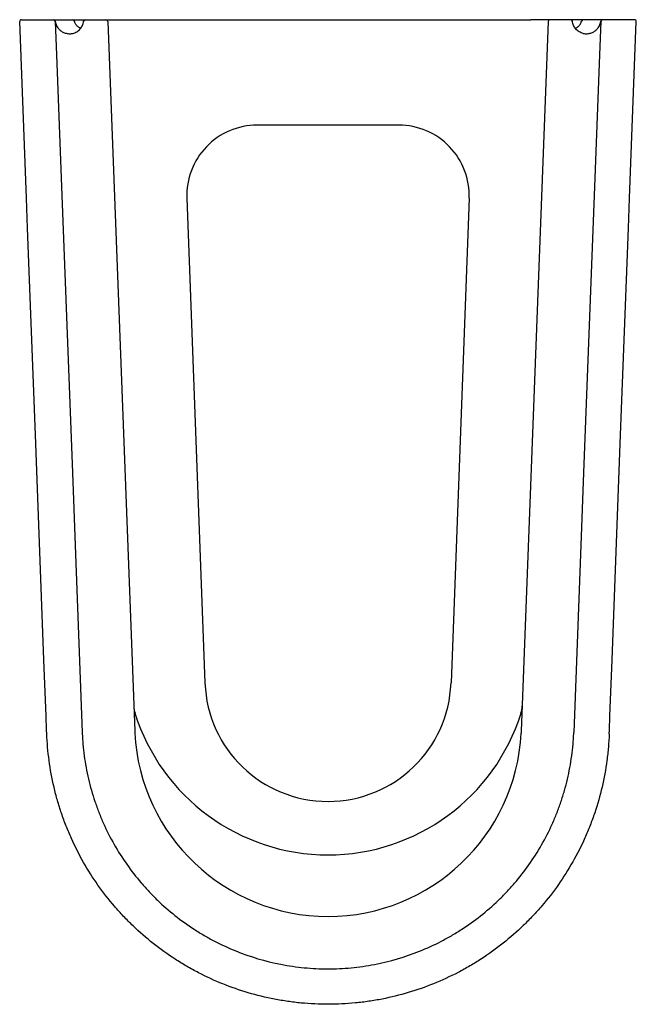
# Model space of a CAD drawing. Header units: millimetres. Extents: x 3914.705 to 3914.88, y 2141.001 to 2141.281.
import ezdxf

# ---------------------------------------------------------------- set-up
doc = ezdxf.new("R2010")
doc.units = ezdxf.units.MM
doc.layers.add('SANINDUSA', color=3, linetype='Continuous')

msp = doc.modelspace()

# ---------------------------------------------------------------- linework, layer by layer
at = {"layer": 'SANINDUSA'}
for p, q in [((3914.7051564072, 2141.281107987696), (3914.709742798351, 2141.281107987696)), ((3914.714276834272, 2141.281107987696), (3914.719767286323, 2141.281107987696)), ((3914.720788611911, 2141.281107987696), (3914.723298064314, 2141.281107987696)), ((3914.723298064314, 2141.281107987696), (3914.724661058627, 2141.281107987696)), ((3914.724661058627, 2141.281107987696), (3914.729164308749, 2141.281107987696)), ((3914.729164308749, 2141.281107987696), (3914.734668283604, 2141.281107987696)), ((3914.729663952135, 2141.280626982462), (3914.737337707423, 2141.078776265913)), ((3914.734668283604, 2141.281107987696), (3914.849909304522, 2141.281107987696)), ((3914.854913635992, 2141.280626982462), (3914.847239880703, 2141.078776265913)), ((3914.855413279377, 2141.281107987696), (3914.849909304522, 2141.281107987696)), ((3914.859916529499, 2141.281107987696), (3914.855413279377, 2141.281107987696)), ((3914.861279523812, 2141.281107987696), (3914.859916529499, 2141.281107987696)), ((3914.863788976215, 2141.281107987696), (3914.861279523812, 2141.281107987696)), ((3914.870300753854, 2141.281107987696), (3914.864810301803, 2141.281107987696)), ((3914.879421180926, 2141.281107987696), (3914.874834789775, 2141.281107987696)), ((3914.812431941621, 2141.251107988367), (3914.772145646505, 2141.251107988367)), ((3914.752159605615, 2141.230360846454), (3914.757313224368, 2141.092501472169)), ((3914.832417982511, 2141.230360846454), (3914.827264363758, 2141.092501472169))]:
    msp.add_line(p, q, dxfattribs=at)
at = {"layer": 'SANINDUSA', "flags": 128}
for points in [[(3914.712355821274, 2141.078069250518), (3914.712317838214, 2141.079068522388), (3914.712165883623, 2141.083065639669), (3914.711558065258, 2141.099054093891), (3914.709126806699, 2141.163007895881), (3914.706891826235, 2141.221798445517), (3914.706566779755, 2141.230348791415), (3914.704656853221, 2141.280588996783)], [(3914.71474481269, 2141.280626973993), (3914.715106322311, 2141.271115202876), (3914.716625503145, 2141.231144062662), (3914.71952715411, 2141.154798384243), (3914.720503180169, 2141.129118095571), (3914.722428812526, 2141.078452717)], [(3914.869832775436, 2141.280626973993), (3914.869471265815, 2141.271115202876), (3914.867952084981, 2141.231144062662), (3914.865050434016, 2141.154798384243), (3914.864074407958, 2141.129118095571), (3914.8621487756, 2141.078452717)], [(3914.872221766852, 2141.078069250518), (3914.872259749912, 2141.079068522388), (3914.872411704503, 2141.083065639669), (3914.873019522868, 2141.099054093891), (3914.875450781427, 2141.163007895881), (3914.877685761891, 2141.221798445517), (3914.878010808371, 2141.230348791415), (3914.879920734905, 2141.280588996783)]]:
    msp.add_lwpolyline(points, dxfattribs=at)
at = {"layer": 'SANINDUSA'}
for centre, radius, start, end in [((3914.705156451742, 2141.280608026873), 0.0004999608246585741, 90.00510455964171, 182.1813855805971), ((3914.714245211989, 2141.280608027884), 0.0004999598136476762, 2.171758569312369, 89.99464557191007), ((3914.714259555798, 2141.28060805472), 0.0004999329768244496, 6.335474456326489, 89.99566432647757), ((3914.719767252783, 2141.280608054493), 0.0004999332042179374, 9.57812555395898, 89.9961560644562), ((3914.723298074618, 2141.280607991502), 0.0004999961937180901, 90.00118081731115, 173.6172921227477), ((3914.729164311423, 2141.280607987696), 0.0005000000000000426, 2.177164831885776, 90), ((3914.855413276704, 2141.280607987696), 0.0005000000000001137, 90, 177.8228351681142), ((3914.861279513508, 2141.280607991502), 0.0004999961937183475, 6.382707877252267, 89.99881918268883), ((3914.864810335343, 2141.280608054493), 0.0004999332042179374, 90.00384393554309, 170.4218744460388), ((3914.870318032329, 2141.28060805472), 0.0004999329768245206, 90.0043356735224, 173.6645255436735), ((3914.870332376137, 2141.280608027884), 0.0004999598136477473, 90.00535442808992, 177.8282414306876), ((3914.879421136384, 2141.280608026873), 0.0004999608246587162, 357.8186144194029, 89.99489544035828), ((3914.772145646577, 2141.231107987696), 0.01999999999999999, 90, 182.1408998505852), ((3914.81243194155, 2141.231107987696), 0.02000000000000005, 357.8591001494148, 90), ((3914.792288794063, 2141.093808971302), 0.03500000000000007, 182.1408998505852, 357.8591001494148), ((3914.745048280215, 2141.086289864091), 0.007990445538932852, 182.668996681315, 189.595738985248), ((3914.745048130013, 2141.086289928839), 0.00799030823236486, 189.5963763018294, 197.5590267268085), ((3914.792288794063, 2141.101107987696), 0.05750000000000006, 197.4147569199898, 342.5852430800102), ((3914.83952998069, 2141.086289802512), 0.007989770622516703, 342.4450746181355, 357.3312197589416), ((3914.792288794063, 2141.081107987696), 0.0550016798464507, 182.9710103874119, 270), ((3914.792288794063, 2141.081107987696), 0.05500167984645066, 270, 357.0289896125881)]:
    msp.add_arc(centre, radius, start, end, dxfattribs=at)
for points, knots in [([(3914.709742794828, 2141.281107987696), (3914.710036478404, 2141.281107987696), (3914.710327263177, 2141.281107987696), (3914.710903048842, 2141.281107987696), (3914.711181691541, 2141.281107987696), (3914.711717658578, 2141.281107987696), (3914.711977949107, 2141.281107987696), (3914.712465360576, 2141.281107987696), (3914.71269062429, 2141.281107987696), (3914.713104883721, 2141.281107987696), (3914.713295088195, 2141.281107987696), (3914.713623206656, 2141.281107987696), (3914.713763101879, 2141.281107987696), (3914.71399395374, 2141.281107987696), (3914.714083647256, 2141.281107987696), (3914.71420588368, 2141.281107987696), (3914.714239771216, 2141.281107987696), (3914.714245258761, 2141.281107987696)], [0, 0, 0, 0, 0.125, 0.125, 0.25, 0.25, 0.375, 0.375, 0.5, 0.5, 0.625, 0.625, 0.75, 0.75, 0.875, 0.875, 1, 1, 1, 1]), ([(3914.714756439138, 2141.280663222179), (3914.714758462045, 2141.280649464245), (3914.714763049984, 2141.280618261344), (3914.714772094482, 2141.28056110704), (3914.714787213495, 2141.280473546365), (3914.714822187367, 2141.280296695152), (3914.714917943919, 2141.279924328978), (3914.715130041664, 2141.279385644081), (3914.715507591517, 2141.278765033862), (3914.716022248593, 2141.27818496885), (3914.716589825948, 2141.277752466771), (3914.717132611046, 2141.277467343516), (3914.717596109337, 2141.27728883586), (3914.718094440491, 2141.277163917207), (3914.718550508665, 2141.277112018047), (3914.718922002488, 2141.277107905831), (3914.719209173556, 2141.27712549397), (3914.719496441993, 2141.277162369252), (3914.719685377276, 2141.277204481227), (3914.719779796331, 2141.277225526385)], [0, 0, 0, 0, 0.009200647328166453, 0.02086700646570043, 0.03505020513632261, 0.06116215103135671, 0.1218777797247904, 0.2434189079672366, 0.3642915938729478, 0.4866289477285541, 0.6111756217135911, 0.6777059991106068, 0.7386225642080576, 0.805590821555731, 0.8687416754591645, 0.9017262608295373, 0.9345566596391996, 0.9672951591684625, 1, 1, 1, 1]), ([(3914.719767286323, 2141.281107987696), (3914.719780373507, 2141.281107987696), (3914.719806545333, 2141.281107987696), (3914.719983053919, 2141.281107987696), (3914.72023959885, 2141.281107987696), (3914.720523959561, 2141.281107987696), (3914.720712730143, 2141.281107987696), (3914.720788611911, 2141.281107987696)], [0, 0, 0, 0, 0.2124051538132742, 0.4247690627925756, 0.6381946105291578, 0.8545619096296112, 1, 1, 1, 1]), ([(3914.719779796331, 2141.277225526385), (3914.719978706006, 2141.277274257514), (3914.720172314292, 2141.277337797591), (3914.720549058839, 2141.2774941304), (3914.720732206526, 2141.277587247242), (3914.721078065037, 2141.277797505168), (3914.721242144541, 2141.27791513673), (3914.721552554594, 2141.278175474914), (3914.721699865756, 2141.278319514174), (3914.721967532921, 2141.278624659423), (3914.722088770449, 2141.278786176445), (3914.722306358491, 2141.279126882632), (3914.722403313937, 2141.279307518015), (3914.722650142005, 2141.279866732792), (3914.722755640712, 2141.28025653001), (3914.722801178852, 2141.280663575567)], [0, 0, 0, 0, 0.125, 0.125, 0.25, 0.25, 0.375, 0.375, 0.5, 0.5, 0.625, 0.625, 0.75, 0.75, 1, 1, 1, 1]), ([(3914.721974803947, 2141.278732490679), (3914.721952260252, 2141.278735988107), (3914.721652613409, 2141.278782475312), (3914.721145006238, 2141.279129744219), (3914.720569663, 2141.279743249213), (3914.720329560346, 2141.280322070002), (3914.720269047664, 2141.280644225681), (3914.720260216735, 2141.280691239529)], [0, 0, 0, 0, 0.02501511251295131, 0.3324964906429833, 0.6399784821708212, 0.9474601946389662, 1, 1, 1, 1]), ([(3914.864797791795, 2141.277225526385), (3914.864598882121, 2141.277274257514), (3914.864405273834, 2141.277337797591), (3914.864028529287, 2141.2774941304), (3914.863845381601, 2141.277587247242), (3914.86349952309, 2141.277797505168), (3914.863335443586, 2141.27791513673), (3914.863025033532, 2141.278175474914), (3914.86287772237, 2141.278319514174), (3914.862610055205, 2141.278624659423), (3914.862488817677, 2141.278786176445), (3914.862271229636, 2141.279126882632), (3914.862174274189, 2141.279307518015), (3914.861927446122, 2141.279866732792), (3914.861821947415, 2141.28025653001), (3914.861776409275, 2141.280663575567)], [0, 0, 0, 0, 0.125, 0.125, 0.2500000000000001, 0.2500000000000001, 0.3750000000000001, 0.3750000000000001, 0.5000000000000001, 0.5000000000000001, 0.6250000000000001, 0.6250000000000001, 0.7500000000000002, 0.7500000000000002, 1, 1, 1, 1]), ([(3914.862602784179, 2141.278732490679), (3914.862625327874, 2141.278735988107), (3914.862924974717, 2141.278782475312), (3914.863432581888, 2141.279129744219), (3914.864007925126, 2141.279743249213), (3914.86424802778, 2141.280322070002), (3914.864308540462, 2141.280644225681), (3914.864317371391, 2141.280691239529)], [0, 0, 0, 0, 0.02501511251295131, 0.3324964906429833, 0.6399784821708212, 0.9474601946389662, 1, 1, 1, 1]), ([(3914.864810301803, 2141.281107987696), (3914.86479721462, 2141.281107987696), (3914.864771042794, 2141.281107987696), (3914.864594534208, 2141.281107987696), (3914.864337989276, 2141.281107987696), (3914.864053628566, 2141.281107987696), (3914.863864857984, 2141.281107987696), (3914.863788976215, 2141.281107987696)], [0, 0, 0, 0, 0.2124051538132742, 0.4247690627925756, 0.6381946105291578, 0.8545619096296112, 1, 1, 1, 1]), ([(3914.864797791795, 2141.277225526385), (3914.865181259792, 2141.277131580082), (3914.86556702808, 2141.277097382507), (3914.866125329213, 2141.277122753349), (3914.866309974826, 2141.277144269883), (3914.866662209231, 2141.277208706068), (3914.866829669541, 2141.277251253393), (3914.867308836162, 2141.277403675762), (3914.867599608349, 2141.277539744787), (3914.868110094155, 2141.277845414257), (3914.868334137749, 2141.278016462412), (3914.868732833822, 2141.278384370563), (3914.868902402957, 2141.27857649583), (3914.869196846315, 2141.278973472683), (3914.869321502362, 2141.279178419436), (3914.869531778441, 2141.279599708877), (3914.869617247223, 2141.279816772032), (3914.869715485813, 2141.280141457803), (3914.869743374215, 2141.280249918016), (3914.869778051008, 2141.280410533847), (3914.869788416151, 2141.28046374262), (3914.869806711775, 2141.280567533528), (3914.869814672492, 2141.280618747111), (3914.869821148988, 2141.280663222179)], [0, 0, 0, 0, 0.1249999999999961, 0.1249999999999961, 0.1874999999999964, 0.1874999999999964, 0.2499999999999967, 0.2499999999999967, 0.3749999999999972, 0.3749999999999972, 0.4999999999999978, 0.4999999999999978, 0.6249999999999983, 0.6249999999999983, 0.7499999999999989, 0.7499999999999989, 0.8749999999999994, 0.8749999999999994, 0.9374999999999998, 0.9374999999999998, 0.9687499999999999, 0.9687499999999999, 1, 1, 1, 1]), ([(3914.874834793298, 2141.281107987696), (3914.874541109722, 2141.281107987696), (3914.87425032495, 2141.281107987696), (3914.873674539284, 2141.281107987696), (3914.873395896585, 2141.281107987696), (3914.872859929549, 2141.281107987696), (3914.872599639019, 2141.281107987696), (3914.872112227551, 2141.281107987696), (3914.871886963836, 2141.281107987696), (3914.871472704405, 2141.281107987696), (3914.871282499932, 2141.281107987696), (3914.87095438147, 2141.281107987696), (3914.870814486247, 2141.281107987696), (3914.870583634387, 2141.281107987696), (3914.870493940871, 2141.281107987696), (3914.870371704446, 2141.281107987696), (3914.87033781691, 2141.281107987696), (3914.870332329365, 2141.281107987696)], [0, 0, 0, 0, 0.125, 0.125, 0.25, 0.25, 0.375, 0.375, 0.5, 0.5, 0.625, 0.625, 0.75, 0.75, 0.875, 0.875, 1, 1, 1, 1]), ([(3914.872221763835, 2141.078069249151), (3914.872172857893, 2141.076782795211), (3914.872092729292, 2141.075496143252), (3914.871871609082, 2141.072938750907), (3914.87173069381, 2141.071667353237), (3914.871218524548, 2141.067874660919), (3914.870758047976, 2141.065374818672), (3914.869602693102, 2141.060431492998), (3914.868907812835, 2141.057988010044), (3914.867687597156, 2141.0543655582), (3914.867251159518, 2141.053165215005), (3914.866317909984, 2141.050779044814), (3914.865819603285, 2141.04959002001), (3914.863195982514, 2141.04373069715), (3914.860680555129, 2141.03931218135), (3914.856302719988, 2141.033074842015), (3914.854741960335, 2141.031061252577), (3914.85224476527, 2141.028141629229), (3914.851383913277, 2141.027182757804), (3914.849622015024, 2141.025313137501), (3914.84872187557, 2141.024403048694), (3914.844127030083, 2141.019973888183), (3914.840152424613, 2141.01681538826), (3914.834813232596, 2141.013345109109), (3914.833726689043, 2141.012675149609), (3914.831515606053, 2141.011384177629), (3914.830388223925, 2141.010761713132), (3914.826969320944, 2141.008980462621), (3914.824650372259, 2141.007911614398), (3914.817578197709, 2141.005049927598), (3914.812710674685, 2141.003598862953), (3914.806431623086, 2141.002367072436), (3914.805164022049, 2141.00214978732), (3914.802618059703, 2141.001776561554), (3914.801342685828, 2141.001620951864), (3914.797509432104, 2141.001246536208), (3914.794944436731, 2141.001119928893), (3914.789795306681, 2141.001114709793), (3914.787231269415, 2141.001236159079), (3914.78340275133, 2141.001602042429), (3914.782129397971, 2141.001754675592), (3914.779588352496, 2141.002121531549), (3914.778318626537, 2141.00233616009), (3914.772008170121, 2141.003560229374), (3914.767131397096, 2141.005006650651), (3914.760064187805, 2141.007851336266), (3914.757750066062, 2141.008912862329), (3914.754342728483, 2141.010678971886), (3914.753215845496, 2141.011297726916), (3914.750991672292, 2141.012589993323), (3914.749899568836, 2141.013260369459), (3914.744536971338, 2141.016731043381), (3914.740557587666, 2141.019884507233), (3914.735967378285, 2141.024292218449), (3914.735068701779, 2141.025197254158), (3914.733310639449, 2141.027054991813), (3914.732450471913, 2141.028008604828), (3914.729935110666, 2141.030936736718), (3914.728365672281, 2141.032953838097), (3914.72396897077, 2141.039193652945), (3914.721450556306, 2141.043603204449), (3914.718826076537, 2141.049431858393), (3914.718327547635, 2141.050613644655), (3914.717384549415, 2141.05300949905), (3914.71694198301, 2141.054218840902), (3914.716116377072, 2141.056655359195), (3914.715733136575, 2141.057882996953), (3914.715025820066, 2141.060357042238), (3914.714701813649, 2141.061603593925), (3914.713237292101, 2141.067851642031), (3914.712551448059, 2141.072923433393), (3914.712355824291, 2141.078069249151)], [0, 0, 0, 0, 0.01562500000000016, 0.01562500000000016, 0.03125000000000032, 0.03125000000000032, 0.06250000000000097, 0.06250000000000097, 0.09375000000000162, 0.09375000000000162, 0.109375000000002, 0.109375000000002, 0.1250000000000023, 0.1250000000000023, 0.1875000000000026, 0.1875000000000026, 0.2187500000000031, 0.2187500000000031, 0.2343750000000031, 0.2343750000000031, 0.2500000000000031, 0.2500000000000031, 0.3125000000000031, 0.3125000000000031, 0.3281250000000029, 0.3281250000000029, 0.3437500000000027, 0.3437500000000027, 0.3750000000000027, 0.3750000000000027, 0.4375000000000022, 0.4375000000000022, 0.4531250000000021, 0.4531250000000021, 0.4687500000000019, 0.4687500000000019, 0.5000000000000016, 0.5000000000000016, 0.5312500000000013, 0.5312500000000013, 0.5468750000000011, 0.5468750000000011, 0.562500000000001, 0.562500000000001, 0.6250000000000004, 0.6250000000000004, 0.6562500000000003, 0.6562500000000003, 0.6718750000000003, 0.6718750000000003, 0.6875000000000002, 0.6875000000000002, 0.7499999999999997, 0.7499999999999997, 0.7656249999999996, 0.7656249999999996, 0.7812499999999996, 0.7812499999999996, 0.8124999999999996, 0.8124999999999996, 0.8750000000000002, 0.8750000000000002, 0.8906250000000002, 0.8906250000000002, 0.9062500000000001, 0.9062500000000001, 0.9218750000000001, 0.9218750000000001, 0.9375, 0.9375, 1, 1, 1, 1]), ([(3914.722428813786, 2141.078452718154), (3914.722434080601, 2141.078314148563), (3914.722439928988, 2141.078171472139), (3914.722452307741, 2141.077890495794), (3914.722472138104, 2141.077469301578), (3914.722527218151, 2141.076488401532), (3914.722589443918, 2141.075650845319), (3914.722733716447, 2141.073979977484), (3914.722856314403, 2141.072871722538), (3914.723302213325, 2141.069563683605), (3914.723703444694, 2141.067380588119), (3914.724712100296, 2141.063058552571), (3914.725319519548, 2141.060919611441), (3914.726388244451, 2141.057744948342), (3914.726770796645, 2141.056692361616), (3914.727589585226, 2141.054598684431), (3914.728025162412, 2141.053559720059), (3914.730313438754, 2141.0484493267), (3914.732510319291, 2141.044586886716), (3914.736343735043, 2141.039125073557), (3914.737711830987, 2141.037360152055), (3914.739903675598, 2141.034798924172), (3914.740657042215, 2141.033960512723), (3914.742194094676, 2141.032330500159), (3914.742979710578, 2141.03153659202), (3914.746991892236, 2141.027670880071), (3914.75046848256, 2141.024907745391), (3914.755149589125, 2141.021867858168), (3914.75610272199, 2141.021280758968), (3914.758043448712, 2141.020149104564), (3914.759031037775, 2141.019604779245), (3914.762013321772, 2141.01805336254), (3914.764038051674, 2141.017121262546), (3914.770219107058, 2141.014623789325), (3914.774481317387, 2141.013354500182), (3914.779991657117, 2141.012278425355), (3914.781103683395, 2141.01208902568), (3914.783322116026, 2141.011765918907), (3914.784431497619, 2141.011631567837), (3914.787760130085, 2141.011308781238), (3914.789979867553, 2141.011200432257), (3914.79442062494, 2141.011194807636), (3914.796641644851, 2141.011297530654), (3914.799974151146, 2141.011612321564), (3914.80108514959, 2141.011744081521), (3914.803307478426, 2141.012062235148), (3914.804420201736, 2141.012249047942), (3914.809925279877, 2141.013310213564), (3914.814188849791, 2141.014567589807), (3914.820378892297, 2141.017050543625), (3914.82240778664, 2141.017978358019), (3914.825397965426, 2141.019524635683), (3914.826387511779, 2141.02006699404), (3914.828328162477, 2141.021192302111), (3914.829281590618, 2141.021776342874), (3914.833965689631, 2141.024801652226), (3914.837449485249, 2141.027555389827), (3914.841474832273, 2141.031414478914), (3914.842263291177, 2141.032207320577), (3914.843806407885, 2141.033835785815), (3914.84456261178, 2141.034673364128), (3914.846757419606, 2141.037225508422), (3914.848128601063, 2141.038985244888), (3914.851973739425, 2141.044434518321), (3914.854181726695, 2141.04829257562), (3914.856485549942, 2141.05340417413), (3914.856923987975, 2141.054442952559), (3914.857748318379, 2141.056535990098), (3914.858521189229, 2141.058646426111), (3914.85919151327, 2141.060791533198), (3914.859810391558, 2141.062954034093), (3914.860094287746, 2141.064045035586), (3914.860864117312, 2141.067326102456), (3914.861270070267, 2141.069529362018), (3914.861719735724, 2141.072857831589), (3914.861843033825, 2141.073971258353), (3914.861987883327, 2141.075647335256), (3914.862050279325, 2141.07648685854), (3914.862105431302, 2141.077468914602), (3914.862125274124, 2141.077890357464), (3914.862137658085, 2141.078171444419), (3914.862143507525, 2141.078314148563), (3914.86214877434, 2141.078452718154)], [0, 0, 0, 0, 0.001953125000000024, 0.001953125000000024, 0.003906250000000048, 0.007812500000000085, 0.01562500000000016, 0.01562500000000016, 0.03124999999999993, 0.03124999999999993, 0.06249999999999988, 0.06249999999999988, 0.0937499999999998, 0.0937499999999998, 0.1093749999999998, 0.1093749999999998, 0.1249999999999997, 0.1249999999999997, 0.187499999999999, 0.187499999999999, 0.2187499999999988, 0.2187499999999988, 0.2343749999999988, 0.2343749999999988, 0.2499999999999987, 0.2499999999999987, 0.3124999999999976, 0.3124999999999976, 0.3281249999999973, 0.3281249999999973, 0.3437499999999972, 0.3437499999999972, 0.3749999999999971, 0.3749999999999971, 0.4374999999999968, 0.4374999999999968, 0.4531249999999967, 0.4531249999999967, 0.4687499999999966, 0.4687499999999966, 0.4999999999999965, 0.4999999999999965, 0.5312499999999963, 0.5312499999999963, 0.5468749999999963, 0.5468749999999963, 0.5624999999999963, 0.5624999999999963, 0.6249999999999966, 0.6249999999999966, 0.6562499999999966, 0.6562499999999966, 0.6718749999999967, 0.6718749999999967, 0.6874999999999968, 0.6874999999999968, 0.7499999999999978, 0.7499999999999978, 0.765624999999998, 0.765624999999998, 0.7812499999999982, 0.7812499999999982, 0.8124999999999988, 0.8124999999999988, 0.8749999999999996, 0.8749999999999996, 0.8906249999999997, 0.8906249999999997, 0.9062499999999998, 0.9218749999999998, 0.9218749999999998, 0.9374999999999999, 0.9374999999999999, 0.9687500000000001, 0.9687500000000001, 0.9843749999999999, 0.9843749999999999, 0.9921874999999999, 0.9960937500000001, 0.9980468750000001, 0.9980468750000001, 1, 1, 1, 1]), ([(3914.737337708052, 2141.078776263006), (3914.737342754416, 2141.078643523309), (3914.737348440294, 2141.078510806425), (3914.737354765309, 2141.078378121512), (3914.73735668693, 2141.078337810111), (3914.737358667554, 2141.078297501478), (3914.73736070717, 2141.07825719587)], [1.734723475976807e-18, 1.734723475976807e-18, 1.734723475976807e-18, 1.734723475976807e-18, 0.0004009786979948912, 0.0004009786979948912, 0.0004009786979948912, 0.000522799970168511, 0.000522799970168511, 0.000522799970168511, 0.000522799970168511]), ([(3914.847239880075, 2141.078776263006), (3914.84723483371, 2141.078643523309), (3914.847229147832, 2141.078510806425), (3914.847222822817, 2141.078378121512), (3914.847220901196, 2141.078337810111), (3914.847218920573, 2141.078297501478), (3914.847216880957, 2141.07825719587)], [1.734723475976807e-18, 1.734723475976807e-18, 1.734723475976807e-18, 1.734723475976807e-18, 0.000400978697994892, 0.000400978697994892, 0.000400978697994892, 0.0005227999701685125, 0.0005227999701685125, 0.0005227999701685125, 0.0005227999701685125])]:
    msp.add_open_spline(points, degree=3, knots=knots, dxfattribs=at)

doc.saveas('drawing.dxf')
